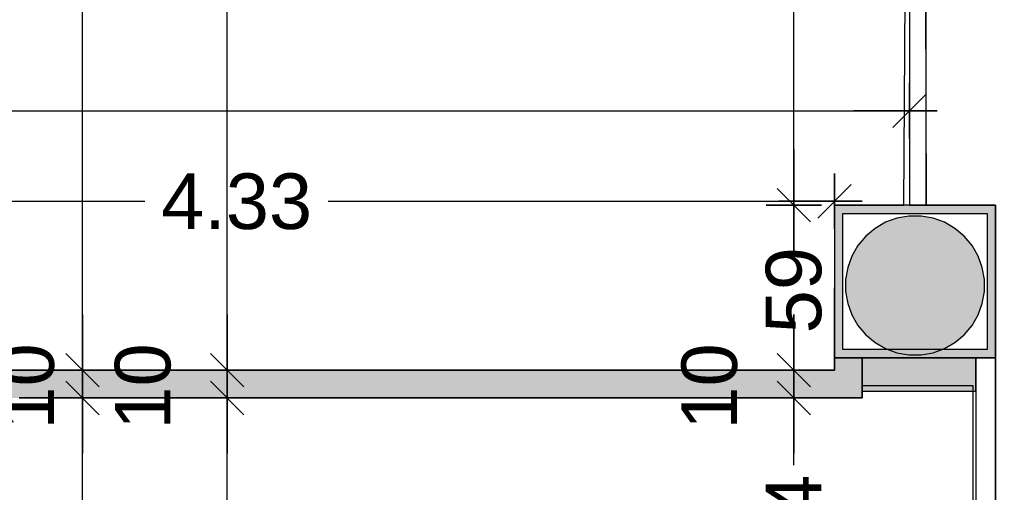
# Model space of a CAD drawing. Header units: metres. Extents: x -1 to 439, y -6 to 32.
# Tile 19 of 27: x 417.77 to 421.31, y 17.06 to 18.76. Entities that reach past the tile are written whole.
import ezdxf

# ---------------------------------------------------------------- set-up
doc = ezdxf.new("R2010")
doc.units = ezdxf.units.M
doc.header["$PDMODE"] = 65
doc.linetypes.add('CONTINUA', pattern=[0])
for name, color, linetype, lineweight in [('3D PB MURS', 7, 'CONTINUA', 25), ('3D PB MURS NOUS', 7, 'CONTINUA', 25), ('3D PB PILAR', 7, 'CONTINUA', 25), ('PB COTES', 7, 'CONTINUA', 25), ('PB LOCALS', 7, 'CONTINUA', 25)]:
    doc.layers.add(name, color=color, linetype=linetype, lineweight=lineweight)
doc.styles.add('ARIAL', font='arial.ttf')
doc.dimstyles.new('DIMSTYLE_2', dxfattribs={"dimtxt": 0.2, "dimasz": 0.2, "dimexe": 0, "dimexo": 1e-06, "dimgap": 0.1, "dimtad": 0, "dimrnd": 0.01, "dimzin": 4, "dimdsep": 46, "dimtxsty": 'ARIAL', "dimblk1": 'ALL_ML_STRICH', "dimblk2": 'ALL_ML_STRICH', "dimsah": 1, "dimcen": 0, "dimse1": 1, "dimse2": 1, "dimclrd": 2, "dimclre": 2, "dimclrt": 2, "dimadec": 0, "dimazin": 0, "dimtfac": 1, "dimtdec": 0, "dimtix": 1, "dimtmove": 2, "dimatfit": 3, "dimfxl": 0, "dimtzin": 0, "dimlwd": 0, "dimlwe": 35, "dimarcsym": 0})
doc.dimstyles.new('DIMSTYLE_3', dxfattribs={"dimtxt": 0.2, "dimasz": 0.2, "dimexe": 0, "dimexo": 1e-06, "dimgap": 0.1, "dimtad": 0, "dimdec": 0, "dimlfac": 100, "dimrnd": 1, "dimzin": 4, "dimdsep": 46, "dimtxsty": 'ARIAL', "dimblk1": 'ALL_ML_STRICH', "dimblk2": 'ALL_ML_STRICH', "dimsah": 1, "dimcen": 0, "dimse1": 1, "dimse2": 1, "dimclrd": 2, "dimclre": 2, "dimclrt": 2, "dimadec": 0, "dimazin": 0, "dimtfac": 1, "dimtdec": 0, "dimtix": 1, "dimtmove": 2, "dimatfit": 3, "dimfxl": 0, "dimtzin": 0, "dimlwd": 0, "dimlwe": 35, "dimarcsym": 0})
doc.dimstyles.new('DIMSTYLE_4', dxfattribs={"dimtxt": 0.2, "dimasz": 0.2, "dimexe": 0, "dimexo": 1e-06, "dimgap": 0.1, "dimtad": 0, "dimdec": 0, "dimlfac": 100, "dimrnd": 1, "dimzin": 4, "dimdsep": 46, "dimtxsty": 'ARIAL', "dimblk1": 'ALL_ML_STRICH', "dimblk2": 'ALL_ML_STRICH', "dimsah": 1, "dimcen": 0, "dimse1": 1, "dimse2": 1, "dimclrd": 2, "dimclre": 2, "dimclrt": 2, "dimadec": 0, "dimazin": 0, "dimtfac": 1, "dimtdec": 0, "dimtix": 1, "dimtmove": 2, "dimatfit": 3, "dimfxl": 0, "dimtzin": 0, "dimlwd": 0, "dimlwe": 35, "dimarcsym": 0})
doc.dimstyles.new('DIMSTYLE_5', dxfattribs={"dimtxt": 0.2, "dimasz": 0.2, "dimexe": 0, "dimexo": 1e-06, "dimgap": 0.1, "dimtad": 0, "dimrnd": 0.01, "dimzin": 4, "dimdsep": 46, "dimtxsty": 'ARIAL', "dimblk1": 'ALL_ML_STRICH', "dimblk2": 'ALL_ML_STRICH', "dimsah": 1, "dimcen": 0, "dimse1": 1, "dimse2": 1, "dimclrd": 2, "dimclre": 2, "dimclrt": 2, "dimadec": 0, "dimazin": 0, "dimtfac": 1, "dimtdec": 0, "dimtix": 1, "dimtmove": 2, "dimatfit": 3, "dimfxl": 0, "dimtzin": 0, "dimlwd": 0, "dimlwe": 35, "dimarcsym": 0})
doc.dimstyles.new('DIMSTYLE_7', dxfattribs={"dimtxt": 0.2, "dimasz": 0.2, "dimexe": 0, "dimexo": 1e-06, "dimgap": 0.1, "dimtad": 2, "dimdec": 0, "dimlfac": 100, "dimrnd": 1, "dimzin": 4, "dimdsep": 46, "dimtxsty": 'ARIAL', "dimblk1": 'ALL_ML_STRICH', "dimblk2": 'ALL_ML_STRICH', "dimsah": 1, "dimcen": 0, "dimse1": 1, "dimse2": 1, "dimclrd": 2, "dimclre": 2, "dimclrt": 2, "dimadec": 0, "dimazin": 0, "dimtfac": 1, "dimtdec": 0, "dimtix": 1, "dimtmove": 2, "dimatfit": 3, "dimfxl": 0, "dimtvp": 1.2, "dimtzin": 0, "dimlwd": 0, "dimlwe": 35, "dimarcsym": 0})

# ---------------------------------------------------------------- blocks, each defined once
blk = doc.blocks.new('_CLOSEDFILLED')
at = {"color": 0, "linetype": 'ByBlock', "lineweight": -2}
blk.add_solid([(-1, 0), (0, 0), (-1, 0)], dxfattribs=at)
blk = doc.blocks.new('ALL_ML_STRICH')
at = {"color": 0, "linetype": 'ByBlock', "lineweight": -2}
for p, q in [((0, -0.5), (0, 0.5)), ((-0.3, -0.3), (0.3, 0.3)), ((-1, 0), (0.5, 0))]:
    blk.add_line(p, q, dxfattribs=at)
blk = doc.blocks.new('*D26')
at = {"layer": 'DEFPOINTS', "color": 2, "linetype": 'CONTINUA', "lineweight": 35, "transparency": 33554687}
for p in [(421.281, 17.5397), (421.4691, 14.5508), (421.6729, 14.5508)]:
    blk.add_point(p, dxfattribs=at)
at = {"layer": 'PB COTES', "color": 2, "linetype": 'CONTINUA', "lineweight": -2, "transparency": 33554687}
for p, q in [((421.4691, 16.3895), (421.4691, 17.5397)), ((421.4691, 14.5508), (421.4691, 15.7295))]:
    blk.add_line(p, q, dxfattribs=at)
at = {"layer": 'PB COTES', "color": 2, "linetype": 'CONTINUA', "lineweight": 35, "transparency": 33554687, "xscale": 0.2, "yscale": 0.2, "zscale": 0.2}
for p, rotation in [((421.4691, 17.5397), 90), ((421.4691, 14.5508), 270)]:
    blk.add_blockref('ALL_ML_STRICH', p, dxfattribs=dict(at, rotation=rotation))
at = {"layer": 'PB COTES', "color": 2, "linetype": 'CONTINUA', "lineweight": 35, "transparency": 33554687, "insert": (421.4691, 16.0595), "char_height": 0.2, "width": 0.8, "attachment_point": 5, "rotation": 90, "style": 'ARIAL'}
blk.add_mtext('\\A1;{\\A1;{2.99\\H0.132000;\\S^ ;}}', dxfattribs=at)
blk = doc.blocks.new('*D27')
at = {"layer": 'DEFPOINTS', "color": 2, "linetype": 'CONTINUA', "lineweight": 35, "transparency": 33554687}
for p in [(421.2396, 18.0897), (421.281, 17.5397), (421.4691, 17.5397)]:
    blk.add_point(p, dxfattribs=at)
at = {"layer": 'PB COTES', "color": 2, "linetype": 'CONTINUA', "lineweight": -2, "transparency": 33554687}
for p, q in [((421.4691, 17.9949), (421.4691, 18.0897)), ((421.4691, 17.5397), (421.4691, 17.6149))]:
    blk.add_line(p, q, dxfattribs=at)
at = {"layer": 'PB COTES', "color": 2, "linetype": 'CONTINUA', "lineweight": 35, "transparency": 33554687, "xscale": 0.2, "yscale": 0.2, "zscale": 0.2}
for p, rotation in [((421.4691, 18.0897), 90), ((421.4691, 17.5397), 270)]:
    blk.add_blockref('ALL_ML_STRICH', p, dxfattribs=dict(at, rotation=rotation))
at = {"layer": 'PB COTES', "color": 2, "linetype": 'CONTINUA', "lineweight": 35, "transparency": 33554687, "insert": (421.4691, 17.8049), "char_height": 0.2, "width": 0.4, "attachment_point": 5, "rotation": 90, "style": 'ARIAL'}
blk.add_mtext('\\A1;{55}', dxfattribs=at)
blk = doc.blocks.new('*D28')
at = {"layer": 'DEFPOINTS', "color": 2, "linetype": 'CONTINUA', "lineweight": 35, "transparency": 33554687}
for p in [(420.9505, 18.9446), (421.2396, 18.0897), (421.4691, 18.0897)]:
    blk.add_point(p, dxfattribs=at)
at = {"layer": 'PB COTES', "color": 2, "linetype": 'CONTINUA', "lineweight": -2, "transparency": 33554687}
for p, q in [((421.4691, 18.6973), (421.4691, 18.9446)), ((421.4691, 18.0897), (421.4691, 18.3173))]:
    blk.add_line(p, q, dxfattribs=at)
at = {"layer": 'PB COTES', "color": 2, "linetype": 'CONTINUA', "lineweight": 35, "transparency": 33554687, "xscale": 0.2, "yscale": 0.2, "zscale": 0.2}
for p, rotation in [((421.4691, 18.9446), 90), ((421.4691, 18.0897), 270)]:
    blk.add_blockref('ALL_ML_STRICH', p, dxfattribs=dict(at, rotation=rotation))
at = {"layer": 'PB COTES', "color": 2, "linetype": 'CONTINUA', "lineweight": 35, "transparency": 33554687, "insert": (421.4691, 18.5073), "char_height": 0.2, "width": 0.4, "attachment_point": 5, "rotation": 90, "style": 'ARIAL'}
blk.add_mtext('\\A1;{85}', dxfattribs=at)
blk = doc.blocks.new('*D45')
at = {"layer": 'DEFPOINTS', "color": 2, "linetype": 'CONTINUA', "lineweight": 35, "transparency": 33554687}
for p in [(412.8052, 18.7448), (412.8052, 18.4287), (420.9716, 18.0897)]:
    blk.add_point(p, dxfattribs=at)
at = {"layer": 'PB COTES', "color": 2, "linetype": 'CONTINUA', "lineweight": -2, "transparency": 33554687}
for p, q in [((412.8052, 18.4287), (416.5728, 18.4287)), ((417.2328, 18.4287), (420.9716, 18.4287))]:
    blk.add_line(p, q, dxfattribs=at)
at = {"layer": 'PB COTES', "color": 2, "linetype": 'CONTINUA', "lineweight": 35, "transparency": 33554687, "xscale": 0.2, "yscale": 0.2, "zscale": 0.2, "rotation": 180}
blk.add_blockref('ALL_ML_STRICH', (412.8052, 18.4287), dxfattribs=at)
at = {"layer": 'PB COTES', "color": 2, "linetype": 'CONTINUA', "lineweight": 35, "transparency": 33554687, "xscale": 0.2, "yscale": 0.2, "zscale": 0.2}
blk.add_blockref('ALL_ML_STRICH', (420.9716, 18.4287), dxfattribs=at)
at = {"layer": 'PB COTES', "color": 2, "linetype": 'CONTINUA', "lineweight": 35, "transparency": 33554687, "insert": (416.9028, 18.4277), "char_height": 0.2, "width": 0.8, "attachment_point": 5, "style": 'ARIAL'}
blk.add_mtext('\\A1;{\\A1;{8.17\\H0.132000;\\S^ ;}}', dxfattribs=at)
blk = doc.blocks.new('*D47')
at = {"layer": 'DEFPOINTS', "color": 2, "linetype": 'CONTINUA', "lineweight": 35, "transparency": 33554687}
for p in [(418.183, 17.3957), (417.7673, 15.2964), (417.9953, 15.2964)]:
    blk.add_point(p, dxfattribs=at)
at = {"layer": 'PB COTES', "color": 2, "linetype": 'CONTINUA', "lineweight": -2, "transparency": 33554687}
for p, q in [((417.9953, 16.6908), (417.9953, 17.3957)), ((417.9953, 15.2964), (417.9953, 16.0308))]:
    blk.add_line(p, q, dxfattribs=at)
at = {"layer": 'PB COTES', "color": 2, "linetype": 'CONTINUA', "lineweight": 35, "transparency": 33554687, "xscale": 0.2, "yscale": 0.2, "zscale": 0.2}
for p, rotation in [((417.9953, 17.3957), 90), ((417.9953, 15.2964), 270)]:
    blk.add_blockref('ALL_ML_STRICH', p, dxfattribs=dict(at, rotation=rotation))
at = {"layer": 'PB COTES', "color": 2, "linetype": 'CONTINUA', "lineweight": 35, "transparency": 33554687, "insert": (417.9964, 16.3608), "char_height": 0.2, "width": 0.8, "attachment_point": 5, "rotation": 90, "style": 'ARIAL'}
blk.add_mtext('\\A1;{\\A1;{2.10\\H0.132000;\\S^ ;}}', dxfattribs=at)
blk = doc.blocks.new('*D48')
at = {"layer": 'DEFPOINTS', "color": 2, "linetype": 'CONTINUA', "lineweight": 35, "transparency": 33554687}
for p in [(418.183, 17.4957), (417.9953, 17.3957), (418.183, 17.3957)]:
    blk.add_point(p, dxfattribs=at)
at = {"layer": 'PB COTES', "color": 2, "linetype": 'CONTINUA', "lineweight": -2, "transparency": 33554687}
blk.add_line((417.9953, 17.3957), (417.9953, 17.4957), dxfattribs=at)
at = {"layer": 'PB COTES', "color": 2, "linetype": 'CONTINUA', "lineweight": 35, "transparency": 33554687, "xscale": 0.2, "yscale": 0.2, "zscale": 0.2}
for p, rotation in [((417.9953, 17.3957), 270), ((417.9953, 17.4957), 90)]:
    blk.add_blockref('ALL_ML_STRICH', p, dxfattribs=dict(at, rotation=rotation))
at = {"layer": 'PB COTES', "color": 2, "linetype": 'CONTINUA', "lineweight": 35, "transparency": 33554687, "insert": (417.7936, 17.437), "char_height": 0.2, "width": 0.4, "attachment_point": 5, "rotation": 90, "style": 'ARIAL'}
blk.add_mtext('\\A1;{10}', dxfattribs=at)
blk = doc.blocks.new('*D49')
at = {"layer": 'DEFPOINTS', "color": 2, "linetype": 'CONTINUA', "lineweight": 35, "transparency": 33554687}
for p in [(417.7705, 21.3914), (417.9953, 17.4957), (418.183, 17.4957)]:
    blk.add_point(p, dxfattribs=at)
at = {"layer": 'PB COTES', "color": 2, "linetype": 'CONTINUA', "lineweight": -2, "transparency": 33554687}
for p, q in [((417.9953, 19.7883), (417.9953, 21.3914)), ((417.9953, 17.4957), (417.9953, 19.1283))]:
    blk.add_line(p, q, dxfattribs=at)
at = {"layer": 'PB COTES', "color": 2, "linetype": 'CONTINUA', "lineweight": 35, "transparency": 33554687, "xscale": 0.2, "yscale": 0.2, "zscale": 0.2}
for p, rotation in [((417.9953, 21.3914), 90), ((417.9953, 17.4957), 270)]:
    blk.add_blockref('ALL_ML_STRICH', p, dxfattribs=dict(at, rotation=rotation))
at = {"layer": 'PB COTES', "color": 2, "linetype": 'CONTINUA', "lineweight": 35, "transparency": 33554687, "insert": (417.9964, 19.4583), "char_height": 0.2, "width": 0.8, "attachment_point": 5, "rotation": 90, "style": 'ARIAL'}
blk.add_mtext('\\A1;{\\A1;{3.90\\H0.132000;\\S^ ;}}', dxfattribs=at)
blk = doc.blocks.new('*D83')
at = {"layer": 'DEFPOINTS', "color": 2, "linetype": 'CONTINUA', "lineweight": 35, "transparency": 33554687}
for p in [(416.3691, 18.103), (416.3691, 17.8924), (420.7016, 17.8924)]:
    blk.add_point(p, dxfattribs=at)
at = {"layer": 'PB COTES', "color": 2, "linetype": 'CONTINUA', "lineweight": -2, "transparency": 33554687}
for p, q in [((416.3691, 18.103), (418.2198, 18.103)), ((418.8798, 18.103), (420.7016, 18.103))]:
    blk.add_line(p, q, dxfattribs=at)
at = {"layer": 'PB COTES', "color": 2, "linetype": 'CONTINUA', "lineweight": 35, "transparency": 33554687, "xscale": 0.2, "yscale": 0.2, "zscale": 0.2, "rotation": 180}
blk.add_blockref('ALL_ML_STRICH', (416.3691, 18.103), dxfattribs=at)
at = {"layer": 'PB COTES', "color": 2, "linetype": 'CONTINUA', "lineweight": 35, "transparency": 33554687, "xscale": 0.2, "yscale": 0.2, "zscale": 0.2}
blk.add_blockref('ALL_ML_STRICH', (420.7016, 18.103), dxfattribs=at)
at = {"layer": 'PB COTES', "color": 2, "linetype": 'CONTINUA', "lineweight": 35, "transparency": 33554687, "insert": (418.5498, 18.1019), "char_height": 0.2, "width": 0.8, "attachment_point": 5, "style": 'ARIAL'}
blk.add_mtext('\\A1;{\\A1;{4.33\\H0.132000;\\S^ ;}}', dxfattribs=at)
blk = doc.blocks.new('*D149')
at = {"layer": 'DEFPOINTS', "color": 2, "linetype": 'CONTINUA', "lineweight": 35, "transparency": 33554687}
for p in [(419.6082, 17.3957), (418.5164, 14.5506), (419.4047, 14.5506)]:
    blk.add_point(p, dxfattribs=at)
at = {"layer": 'PB COTES', "color": 2, "linetype": 'CONTINUA', "lineweight": -2, "transparency": 33554687}
for p, q in [((418.5164, 16.3169), (418.5164, 17.3957)), ((418.5164, 14.5506), (418.5164, 15.6569))]:
    blk.add_line(p, q, dxfattribs=at)
at = {"layer": 'PB COTES', "color": 2, "linetype": 'CONTINUA', "lineweight": 35, "transparency": 33554687, "xscale": 0.2, "yscale": 0.2, "zscale": 0.2}
for p, rotation in [((418.5164, 17.3957), 90), ((418.5164, 14.5506), 270)]:
    blk.add_blockref('ALL_ML_STRICH', p, dxfattribs=dict(at, rotation=rotation))
at = {"layer": 'PB COTES', "color": 2, "linetype": 'CONTINUA', "lineweight": 35, "transparency": 33554687, "insert": (418.5164, 15.9869), "char_height": 0.2, "width": 0.8, "attachment_point": 5, "rotation": 90, "style": 'ARIAL'}
blk.add_mtext('\\A1;{\\A1;{2.85\\H0.132000;\\S^ ;}}', dxfattribs=at)
blk = doc.blocks.new('*D150')
at = {"layer": 'DEFPOINTS', "color": 2, "linetype": 'CONTINUA', "lineweight": 35, "transparency": 33554687}
for p in [(419.6082, 17.4957), (418.5164, 17.3957), (419.6082, 17.3957)]:
    blk.add_point(p, dxfattribs=at)
at = {"layer": 'PB COTES', "color": 2, "linetype": 'CONTINUA', "lineweight": -2, "transparency": 33554687}
blk.add_line((418.5164, 17.3957), (418.5164, 17.4957), dxfattribs=at)
at = {"layer": 'PB COTES', "color": 2, "linetype": 'CONTINUA', "lineweight": 35, "transparency": 33554687, "xscale": 0.2, "yscale": 0.2, "zscale": 0.2}
for p, rotation in [((418.5164, 17.3957), 270), ((418.5164, 17.4957), 90)]:
    blk.add_blockref('ALL_ML_STRICH', p, dxfattribs=dict(at, rotation=rotation))
at = {"layer": 'PB COTES', "color": 2, "linetype": 'CONTINUA', "lineweight": 35, "transparency": 33554687, "insert": (418.213, 17.437), "char_height": 0.2, "width": 0.4, "attachment_point": 5, "rotation": 90, "style": 'ARIAL'}
blk.add_mtext('\\A1;{10}', dxfattribs=at)
blk = doc.blocks.new('*D151')
at = {"layer": 'DEFPOINTS', "color": 2, "linetype": 'CONTINUA', "lineweight": 35, "transparency": 33554687}
for p in [(417.7755, 21.3914), (418.5164, 17.4957), (419.6082, 17.4957)]:
    blk.add_point(p, dxfattribs=at)
at = {"layer": 'PB COTES', "color": 2, "linetype": 'CONTINUA', "lineweight": -2, "transparency": 33554687}
for p, q in [((418.5164, 19.7883), (418.5164, 21.3914)), ((418.5164, 17.4957), (418.5164, 19.1283))]:
    blk.add_line(p, q, dxfattribs=at)
at = {"layer": 'PB COTES', "color": 2, "linetype": 'CONTINUA', "lineweight": 35, "transparency": 33554687, "xscale": 0.2, "yscale": 0.2, "zscale": 0.2}
for p, rotation in [((418.5164, 21.3914), 90), ((418.5164, 17.4957), 270)]:
    blk.add_blockref('ALL_ML_STRICH', p, dxfattribs=dict(at, rotation=rotation))
at = {"layer": 'PB COTES', "color": 2, "linetype": 'CONTINUA', "lineweight": 35, "transparency": 33554687, "insert": (418.5164, 19.4583), "char_height": 0.2, "width": 0.8, "attachment_point": 5, "rotation": 90, "style": 'ARIAL'}
blk.add_mtext('\\A1;{\\A1;{3.90\\H0.132000;\\S^ ;}}', dxfattribs=at)
blk = doc.blocks.new('*D156')
at = {"layer": 'DEFPOINTS', "color": 2, "linetype": 'CONTINUA', "lineweight": 35, "transparency": 33554687}
for p in [(420.3591, 17.3957), (420.5558, 16.5508), (421.1504, 16.5508)]:
    blk.add_point(p, dxfattribs=at)
at = {"layer": 'PB COTES', "color": 2, "linetype": 'CONTINUA', "lineweight": -2, "transparency": 33554687}
for p, q in [((420.5558, 17.1546), (420.5558, 17.3957)), ((420.5558, 16.5508), (420.5558, 16.7746))]:
    blk.add_line(p, q, dxfattribs=at)
at = {"layer": 'PB COTES', "color": 2, "linetype": 'CONTINUA', "lineweight": 35, "transparency": 33554687, "xscale": 0.2, "yscale": 0.2, "zscale": 0.2}
for p, rotation in [((420.5558, 17.3957), 90), ((420.5558, 16.5508), 270)]:
    blk.add_blockref('ALL_ML_STRICH', p, dxfattribs=dict(at, rotation=rotation))
at = {"layer": 'PB COTES', "color": 2, "linetype": 'CONTINUA', "lineweight": 35, "transparency": 33554687, "insert": (420.5558, 16.9646), "char_height": 0.2, "width": 0.4, "attachment_point": 5, "rotation": 90, "style": 'ARIAL'}
blk.add_mtext('\\A1;{84}', dxfattribs=at)
blk = doc.blocks.new('*D157')
at = {"layer": 'DEFPOINTS', "color": 2, "linetype": 'CONTINUA', "lineweight": 35, "transparency": 33554687}
for p in [(420.3591, 17.4957), (420.3591, 17.3957), (420.5558, 17.3957)]:
    blk.add_point(p, dxfattribs=at)
at = {"layer": 'PB COTES', "color": 2, "linetype": 'CONTINUA', "lineweight": -2, "transparency": 33554687}
blk.add_line((420.5558, 17.3957), (420.5558, 17.4957), dxfattribs=at)
at = {"layer": 'PB COTES', "color": 2, "linetype": 'CONTINUA', "lineweight": 35, "transparency": 33554687, "xscale": 0.2, "yscale": 0.2, "zscale": 0.2}
for p, rotation in [((420.5558, 17.3957), 270), ((420.5558, 17.4957), 90)]:
    blk.add_blockref('ALL_ML_STRICH', p, dxfattribs=dict(at, rotation=rotation))
at = {"layer": 'PB COTES', "color": 2, "linetype": 'CONTINUA', "lineweight": 35, "transparency": 33554687, "insert": (420.2524, 17.437), "char_height": 0.2, "width": 0.4, "attachment_point": 5, "rotation": 90, "style": 'ARIAL'}
blk.add_mtext('\\A1;{10}', dxfattribs=at)
blk = doc.blocks.new('*D158')
at = {"layer": 'DEFPOINTS', "color": 2, "linetype": 'CONTINUA', "lineweight": 35, "transparency": 33554687}
for p in [(420.7016, 18.0897), (420.3591, 17.4957), (420.5558, 17.4957)]:
    blk.add_point(p, dxfattribs=at)
at = {"layer": 'PB COTES', "color": 2, "linetype": 'CONTINUA', "lineweight": -2, "transparency": 33554687}
for p, q in [((420.5558, 17.9735), (420.5558, 18.0897)), ((420.5558, 17.4957), (420.5558, 17.5935))]:
    blk.add_line(p, q, dxfattribs=at)
at = {"layer": 'PB COTES', "color": 2, "linetype": 'CONTINUA', "lineweight": 35, "transparency": 33554687, "xscale": 0.2, "yscale": 0.2, "zscale": 0.2}
for p, rotation in [((420.5558, 18.0897), 90), ((420.5558, 17.4957), 270)]:
    blk.add_blockref('ALL_ML_STRICH', p, dxfattribs=dict(at, rotation=rotation))
at = {"layer": 'PB COTES', "color": 2, "linetype": 'CONTINUA', "lineweight": 35, "transparency": 33554687, "insert": (420.5558, 17.7835), "char_height": 0.2, "width": 0.4, "attachment_point": 5, "rotation": 90, "style": 'ARIAL'}
blk.add_mtext('\\A1;{59}', dxfattribs=at)
blk = doc.blocks.new('*D159')
at = {"layer": 'DEFPOINTS', "color": 2, "linetype": 'CONTINUA', "lineweight": 35, "transparency": 33554687}
for p in [(421.0316, 22.5738), (420.5558, 18.0897), (420.7016, 18.0897)]:
    blk.add_point(p, dxfattribs=at)
at = {"layer": 'PB COTES', "color": 2, "linetype": 'CONTINUA', "lineweight": -2, "transparency": 33554687}
for p, q in [((420.5558, 20.676), (420.5558, 22.5738)), ((420.5558, 18.0897), (420.5558, 20.016))]:
    blk.add_line(p, q, dxfattribs=at)
at = {"layer": 'PB COTES', "color": 2, "linetype": 'CONTINUA', "lineweight": 35, "transparency": 33554687, "xscale": 0.2, "yscale": 0.2, "zscale": 0.2}
for p, rotation in [((420.5558, 22.5738), 90), ((420.5558, 18.0897), 270)]:
    blk.add_blockref('ALL_ML_STRICH', p, dxfattribs=dict(at, rotation=rotation))
at = {"layer": 'PB COTES', "color": 2, "linetype": 'CONTINUA', "lineweight": 35, "transparency": 33554687, "insert": (420.5558, 20.346), "char_height": 0.2, "width": 0.8, "attachment_point": 5, "rotation": 90, "style": 'ARIAL'}
blk.add_mtext('\\A1;{\\A1;{4.48\\H0.132000;\\S^ ;}}', dxfattribs=at)

msp = doc.modelspace()

# ---------------------------------------------------------------- hatches: boundary and pattern name
at = {"layer": '3D PB MURS', "linetype": 'CONTINUA', "lineweight": 18, "true_color": 0xababab, "transparency": 33554687}
for points in [[(420.70157, 18.08967), (420.70157, 17.53966), (420.73157, 17.53966), (420.73157, 18.08967)], [(420.97157, 18.08967), (420.73157, 18.08967), (420.73157, 18.05967), (421.25104, 18.05967), (421.25104, 18.08967), (421.03157, 18.08967), (421.03157, 18.08966), (420.97157, 18.08966)], [(421.28104, 17.53966), (421.28104, 18.08967), (421.25104, 18.08967), (421.25104, 17.56966), (421.25136, 17.56966), (421.25136, 17.53966)], [(420.73157, 17.53966), (421.25136, 17.53966), (421.25136, 17.56966), (420.73157, 17.56966)]]:
    msp.add_hatch(color=253, dxfattribs=at).paths.add_polyline_path(points)
at = {"layer": '3D PB MURS NOUS', "linetype": 'CONTINUA', "lineweight": 18, "true_color": 0xff3838, "transparency": 33554687}
for points in [[(420.80157, 17.39573), (420.80157, 17.53966), (420.70157, 17.53966), (420.70157, 17.39573)], [(420.70157, 17.49573), (412.2784, 17.49573), (412.2784, 17.39573), (420.70157, 17.39573)]]:
    msp.add_hatch(color=20, dxfattribs=at).paths.add_polyline_path(points)
at = {"layer": '3D PB MURS NOUS', "linetype": 'CONTINUA', "lineweight": 18, "transparency": 33554687}
msp.add_hatch(color=40, dxfattribs=at).paths.add_polyline_path([(421.21104, 17.53966), (420.80157, 17.53966), (420.80157, 17.41966), (421.21104, 17.41966)])
at = {"layer": '3D PB PILAR', "linetype": 'CONTINUA', "lineweight": 18, "transparency": 33554687}
msp.add_hatch(color=9, dxfattribs=at).paths.add_polyline_path([(421.01362, 18.04997), (420.96994, 18.04997), (420.92691, 18.04238), (420.88586, 18.02744), (420.84802, 18.00559), (420.81455, 17.97751), (420.78647, 17.94404), (420.76463, 17.90621), (420.74968, 17.86515), (420.7421, 17.82213), (420.7421, 17.77844), (420.74968, 17.73541), (420.76463, 17.69436), (420.78647, 17.65652), (420.81455, 17.62306), (420.84802, 17.59497), (420.88586, 17.57313), (420.92691, 17.55819), (420.96994, 17.5506), (421.01362, 17.5506), (421.05665, 17.55819), (421.0977, 17.57313), (421.13554, 17.59497), (421.16901, 17.62306), (421.19709, 17.65652), (421.21893, 17.69436), (421.23388, 17.73541), (421.24146, 17.77844), (421.24146, 17.82213), (421.23388, 17.86515), (421.21893, 17.90621), (421.19709, 17.94404), (421.16901, 17.97751), (421.13554, 18.00559), (421.0977, 18.02744), (421.05665, 18.04238)])

# ---------------------------------------------------------------- linework, layer by layer
at = {"layer": '3D PB MURS', "color": 7, "linetype": 'CONTINUA', "lineweight": 25, "transparency": 33554687}
for p, q in [((420.97157, 18.8041), (420.97157, 18.08967)), ((421.03157, 18.08967), (421.03157, 18.8041)), ((420.70157, 18.08967), (420.70157, 17.53966)), ((420.73157, 18.08967), (420.70157, 18.08967)), ((420.97157, 18.08967), (420.73157, 18.08967)), ((420.97157, 18.08967), (420.97157, 18.08966)), ((420.97157, 18.08966), (420.97157, 18.08967)), ((420.97157, 18.08966), (421.03157, 18.08966)), ((421.03157, 18.08966), (420.97157, 18.08966)), ((421.03157, 18.08966), (421.03157, 18.08967)), ((421.25104, 18.08967), (421.03157, 18.08967)), ((421.03157, 18.08967), (421.03157, 18.08966)), ((421.28104, 18.08967), (421.25104, 18.08967)), ((421.28104, 17.53966), (421.28104, 18.08967)), ((420.73157, 18.05967), (421.25104, 18.05967)), ((420.73157, 17.56966), (420.73157, 18.05967)), ((421.25104, 18.05967), (421.25104, 17.56966)), ((421.25104, 17.56966), (420.73157, 17.56966)), ((420.70157, 17.53966), (420.73157, 17.53966)), ((420.73157, 17.53966), (421.21104, 17.53966)), ((421.25136, 17.53966), (421.21104, 17.53966)), ((421.21104, 17.53966), (421.21104, 14.55061)), ((421.21104, 17.53966), (421.25136, 17.53966)), ((421.25136, 17.53966), (421.28104, 17.53966)), ((421.28104, 17.53966), (421.25136, 17.53966)), ((421.28104, 14.55061), (421.28104, 17.53966))]:
    msp.add_line(p, q, dxfattribs=at)
at = {"layer": '3D PB MURS NOUS', "color": 7, "linetype": 'CONTINUA', "lineweight": 25, "transparency": 33554687}
for p, q in [((420.80157, 17.53966), (420.70157, 17.53966)), ((420.70157, 17.53966), (420.70157, 17.49573)), ((421.21104, 17.53966), (420.80157, 17.53966)), ((420.80157, 17.53966), (420.80157, 17.41966)), ((420.80157, 17.41966), (420.80157, 17.53966)), ((421.21104, 17.41966), (421.21104, 17.53966)), ((420.70157, 17.49573), (412.8042, 17.49573)), ((420.80157, 17.41966), (421.21104, 17.41966)), ((420.80157, 17.39573), (420.80157, 17.41966)), ((417.76766, 17.39573), (420.70157, 17.39573)), ((420.70157, 17.39573), (420.80157, 17.39573))]:
    msp.add_line(p, q, dxfattribs=at)
at = {"layer": '3D PB PILAR', "color": 7, "linetype": 'CONTINUA', "lineweight": 25, "transparency": 33554687}
for p, q in [((420.92691, 18.04238), (420.88586, 18.02744)), ((420.96994, 18.04997), (420.92691, 18.04238)), ((421.01362, 18.04997), (420.96994, 18.04997)), ((421.05665, 18.04238), (421.01362, 18.04997)), ((421.0977, 18.02744), (421.05665, 18.04238)), ((420.84802, 18.00559), (420.81455, 17.97751)), ((420.88586, 18.02744), (420.84802, 18.00559)), ((421.13554, 18.00559), (421.0977, 18.02744)), ((421.16901, 17.97751), (421.13554, 18.00559)), ((420.81455, 17.97751), (420.78647, 17.94404)), ((421.19709, 17.94404), (421.16901, 17.97751)), ((420.78647, 17.94404), (420.76463, 17.90621)), ((421.21893, 17.90621), (421.19709, 17.94404)), ((420.76463, 17.90621), (420.74968, 17.86515)), ((421.23388, 17.86515), (421.21893, 17.90621)), ((420.74968, 17.86515), (420.7421, 17.82213)), ((421.24146, 17.82213), (421.23388, 17.86515)), ((420.7421, 17.82213), (420.7421, 17.77844)), ((421.24146, 17.77844), (421.24146, 17.82213)), ((420.7421, 17.77844), (420.74968, 17.73541)), ((421.23388, 17.73541), (421.24146, 17.77844)), ((420.74968, 17.73541), (420.76463, 17.69436)), ((421.21893, 17.69436), (421.23388, 17.73541)), ((420.76463, 17.69436), (420.78647, 17.65652)), ((421.19709, 17.65652), (421.21893, 17.69436)), ((420.78647, 17.65652), (420.81455, 17.62306)), ((421.16901, 17.62306), (421.19709, 17.65652)), ((420.81455, 17.62306), (420.84802, 17.59497)), ((421.13554, 17.59497), (421.16901, 17.62306)), ((420.84802, 17.59497), (420.88586, 17.57313)), ((421.0977, 17.57313), (421.13554, 17.59497)), ((420.88586, 17.57313), (420.92691, 17.55819)), ((420.92691, 17.55819), (420.96994, 17.5506)), ((420.96994, 17.5506), (421.01362, 17.5506)), ((421.01362, 17.5506), (421.05665, 17.55819)), ((421.05665, 17.55819), (421.0977, 17.57313))]:
    msp.add_line(p, q, dxfattribs=at)
at = {"layer": 'PB LOCALS', "color": 7, "linetype": 'CONTINUA', "lineweight": 25, "transparency": 33554687}
for p, q in [((421.01819, 23.64351), (421.03157, 18.08966)), ((420.95157, 18.08966), (420.98319, 23.57351)), ((420.70157, 17.49573), (420.70346, 18.08967)), ((420.70346, 18.08967), (420.95157, 18.08966)), ((421.03157, 18.08966), (421.28106, 18.08965)), ((421.28106, 18.08965), (421.28097, 14.55079)), ((412.8042, 17.4947), (420.70157, 17.49573)), ((421.20105, 17.43966), (420.80157, 17.43966)), ((420.80157, 17.43966), (420.80157, 17.39573)), ((421.20103, 16.55078), (421.20105, 17.43966)), ((420.80157, 17.39573), (417.76767, 17.39573))]:
    msp.add_line(p, q, dxfattribs=at)

# ---------------------------------------------------------------- block references
at = {"layer": '3D PB PILAR', "color": 7, "linetype": 'CONTINUA', "lineweight": 25, "transparency": 33554687, "xscale": 0.0002666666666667, "yscale": 0.0002666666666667, "zscale": 0.0002666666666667}
msp.add_blockref('_CLOSEDFILLED', (420.99178, 17.80028), dxfattribs=at)

# ---------------------------------------------------------------- dimensions: what is measured, and where the dimension line sits
at = {"layer": 'PB COTES', "color": 2, "linetype": 'CONTINUA', "lineweight": 35, "transparency": 33554687}
for base, p1, p2, dimstyle, picture, middle in [((420.5558, 22.57381), (420.70157, 18.08967), (421.03157, 22.57381), 'DIMSTYLE_5', '*D159', (420.5558, 20.34599)), ((417.99533, 21.39135), (418.183, 17.49573), (417.77046, 21.39135), 'DIMSTYLE_5', '*D49', (417.99642, 19.45833)), ((418.51638, 21.39135), (419.60824, 17.49573), (417.77546, 21.39135), 'DIMSTYLE_5', '*D151', (418.51638, 19.45833)), ((421.46908, 18.94463), (421.23957, 18.08965), (420.95054, 18.94463), 'DIMSTYLE_4', '*D28', (421.46908, 18.50734)), ((420.5558, 18.08967), (420.35915, 17.49573), (420.70157, 18.08967), 'DIMSTYLE_4', '*D158', (420.5558, 17.78345)), ((421.46908, 18.08965), (421.28104, 17.53966), (421.23957, 18.08965), 'DIMSTYLE_3', '*D27', (421.46908, 17.80486)), ((417.99533, 17.49573), (418.183, 17.39573), (418.183, 17.49573), 'DIMSTYLE_7', '*D48', (417.79362, 17.43702)), ((418.51638, 17.49573), (419.60824, 17.39573), (419.60824, 17.49573), 'DIMSTYLE_7', '*D150', (418.21297, 17.43702)), ((420.5558, 17.49573), (420.35915, 17.39573), (420.35915, 17.49573), 'DIMSTYLE_7', '*D157', (420.25239, 17.43702)), ((421.46908, 17.53966), (421.67286, 14.55078), (421.28104, 17.53966), 'DIMSTYLE_2', '*D26', (421.46908, 16.05947)), ((417.99533, 17.39573), (417.76726, 15.29636), (418.183, 17.39573), 'DIMSTYLE_5', '*D47', (417.99638, 16.36083)), ((418.51638, 17.39573), (419.4047, 14.55061), (419.60824, 17.39573), 'DIMSTYLE_5', '*D149', (418.51638, 15.98686)), ((420.5558, 17.39573), (421.15041, 16.55078), (420.35915, 17.39573), 'DIMSTYLE_4', '*D156', (420.5558, 16.96462))]:
    dim = msp.add_linear_dim(base=base, p1=p1, p2=p2, angle=90, dimstyle=dimstyle, override={"dimpost": '<>', "dimclrd": 2, "dimclre": 2, "dimclrt": 2, "dimlwd": 0, "dimlwe": 35}, dxfattribs=at)
    dim.commit()
    dim.dimension.update_dxf_attribs({"geometry": picture, "text_midpoint": middle, "dimtype": 160})
for base, p1, p2, picture, middle in [((420.97157, 18.42875), (412.80517, 18.74483), (420.97157, 18.08966), '*D45', (416.90282, 18.42769)), ((420.70157, 18.10296), (416.36906, 17.89239), (420.70157, 17.89239), '*D83', (418.54976, 18.10186))]:
    dim = msp.add_linear_dim(base=base, p1=p1, p2=p2, dimstyle='DIMSTYLE_5', override={"dimpost": '<>', "dimclrd": 2, "dimclre": 2, "dimclrt": 2, "dimlwd": 0, "dimlwe": 35}, dxfattribs=at)
    dim.commit()
    dim.dimension.update_dxf_attribs({"geometry": picture, "text_midpoint": middle, "dimtype": 160})

doc.saveas('drawing.dxf')
